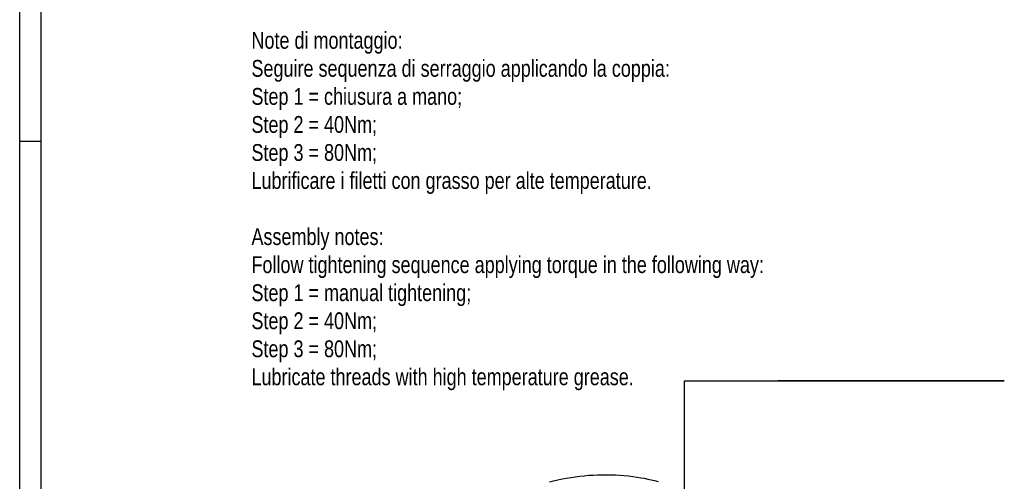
# Model space of a CAD drawing. Extents: x 0 to 1189, y 0 to 841.
# Tile 20 of 76: x 0 to 234, y 216 to 326. Entities that reach past the tile are written whole.
import ezdxf

# ---------------------------------------------------------------- set-up
doc = ezdxf.new("R2010")
doc.units = 0
doc.header["$LTSCALE"] = 65.395
doc.layers.get('0').update_dxf_attribs({"linetype": 'CONTINUOUS'})
doc.layers.add('connessioni_resistenze_BL7', color=7, linetype='CONTINUOUS')
doc.styles.get("Standard").update_dxf_attribs({"font": 'txt', "width": 0.8})
doc.dimstyles.get("Standard").update_dxf_attribs({"dimtxt": 3, "dimasz": 3, "dimexe": 2, "dimexo": 0, "dimtad": 1, "dimtxsty": 'STANDARD', "dimblk": '_ARROW_FILLED', "dimblk1": '_ARROW_FILLED', "dimblk2": '_ARROW_FILLED', "dimcen": 0.09, "dimazin": 3, "dimtol": 1, "dimtp": 0.01, "dimtm": 0.01, "dimtfac": 1, "dimtofl": 0, "dimtmove": 0, "dimatfit": 3, "dimtolj": 1})

# ---------------------------------------------------------------- blocks, each defined once
blk = doc.blocks.new('A0_BL15', base_point=(594.5, 420.5))
at = {"color": 7, "linetype": 'CONTINUOUS'}
for p, q in [((0, 0), (0, 841)), ((5, 836), (5, 5)), ((0, 297), (5, 297))]:
    blk.add_line(p, q, dxfattribs=at)
blk = doc.blocks.new('_ARROW_FILLED')
at = {"color": 0, "linetype": 'BYBLOCK'}
blk.add_solid([(0, 0), (-1, 0.167), (-1, -0.167)], dxfattribs=at)
blk = doc.blocks.new('CONNESSIONI_RESISTENZE_BL7', base_point=(128.08, 185.9))
at = {"layer": 'connessioni_resistenze_BL7', "color": 2, "linetype": 'CONTINUOUS'}
blk.add_lwpolyline([(125.89, 216.02), (126.9, 216.28), (127.92, 216.51), (128.94, 216.72), (129.97, 216.91), (131, 217.08), (132.05, 217.23), (133.1, 217.36), (134.15, 217.47), (135.21, 217.56), (136.27, 217.62), (137.32, 217.67), (138.38, 217.69), (139.44, 217.7), (140.5, 217.68), (141.56, 217.64), (142.61, 217.58), (143.65, 217.5), (144.69, 217.4), (145.72, 217.27), (146.76, 217.13), (147.6, 216.99), (148.44, 216.85), (149.27, 216.68), (150.09, 216.5), (150.9, 216.31), (151.71, 216.11)], dxfattribs=at)
at = {"layer": 'connessioni_resistenze_BL7', "color": 7, "linetype": 'CONTINUOUS', "insert": (55.08, 323), "char_height": 4, "width": 262.2857, "attachment_point": 1}
blk.add_mtext('Note di montaggio:\\PSeguire sequenza di serraggio applicando la coppia:\\PStep 1 = chiusura a mano;\\PStep 2 = 40Nm;\\PStep 3 = 80Nm;\\PLubrificare i filetti con grasso per alte temperature.\\P \\PAssembly notes:\\PFollow tightening sequence applying torque in the following way:\\PStep 1 = manual tightening;\\PStep 2 = 40Nm;\\PStep 3 = 80Nm;\\PLubricate threads with high temperature grease.\\P ', dxfattribs=at)
at = {"layer": 'connessioni_resistenze_BL7', "color": 7, "linetype": 'CONTINUOUS', "annotation_type": 0, "has_hookline": 1, "hookline_direction": 1, "text_width": 49.81}
blk.add_leader([(158, 210.7), (158, 240), (234, 240), (232, 240), (230.7, 240)], dimstyle='STANDARD', override={"dimtad": 1}, dxfattribs=at)

msp = doc.modelspace()

# ---------------------------------------------------------------- linework, layer by layer
at = {"color": 7, "linetype": 'CONTINUOUS'}
msp.add_line((0, 0), (0, 841), dxfattribs=at)

# ---------------------------------------------------------------- block references
at = {"color": 2, "linetype": 'CONTINUOUS'}
msp.add_blockref('A0_BL15', (594.5, 420.5), dxfattribs=at)
at = {"layer": 'connessioni_resistenze_BL7'}
msp.add_blockref('CONNESSIONI_RESISTENZE_BL7', (128.078, 185.895), dxfattribs=at)

doc.saveas('drawing.dxf')
